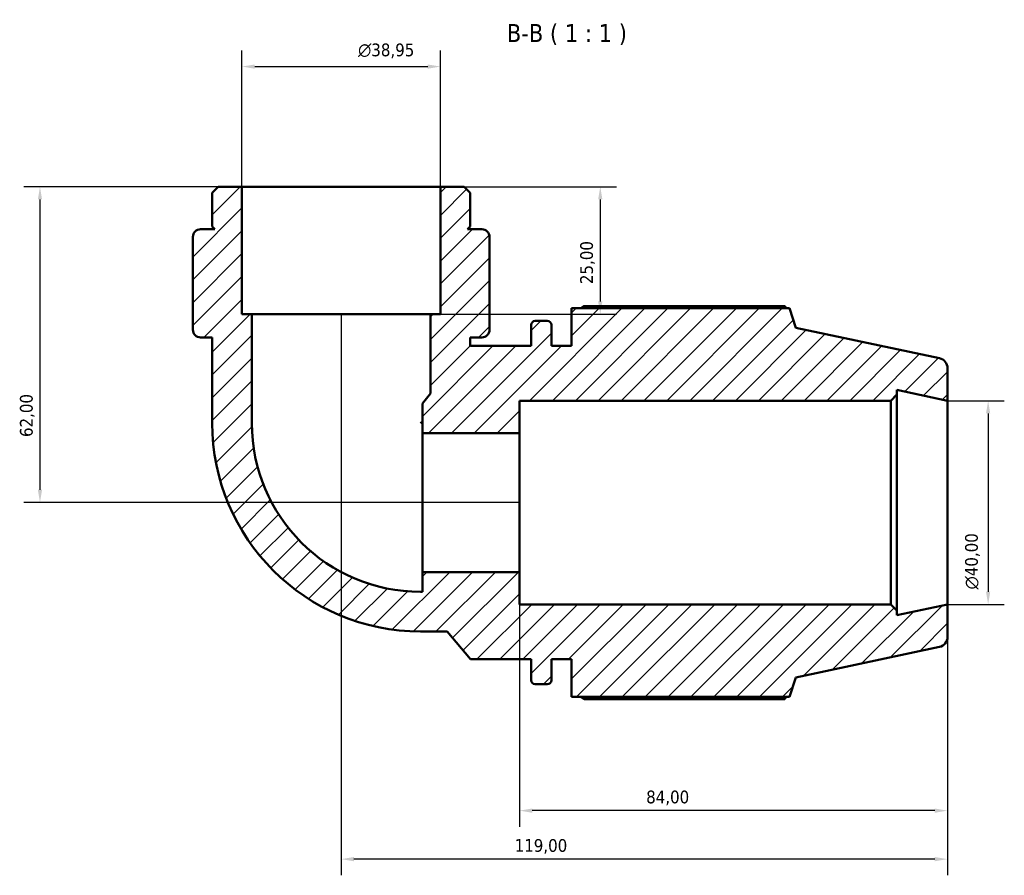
# Model space of a CAD drawing. Header units: millimetres. Extents: x 0 to 931, y 0 to 899.
# Tile 3 of 5: x 297 to 490, y 731 to 899. Entities that reach past the tile are written whole.
import ezdxf

# ---------------------------------------------------------------- set-up
doc = ezdxf.new("R2010")
doc.units = ezdxf.units.MM
for name, color, linetype, lineweight in [('Dimension (ISO)', 7, 'Continuous', 25), ('Hatch (ISO)', 7, 'Continuous', 18), ('Symbol (ISO)', 7, 'Continuous', 25), ('Visible (ISO)', 7, 'Continuous', 50)]:
    doc.layers.add(name, color=color, linetype=linetype, lineweight=lineweight)
doc.styles.add('Label Text (ISO)', font='tahoma.ttf')
doc.styles.add('Note Text (ISO)', font='tahoma.ttf')
doc.dimstyles.new('Default (ISO)', dxfattribs={"dimtxt": 2.5, "dimasz": 2.5, "dimexe": 3.175, "dimexo": 0, "dimgap": 0.762, "dimtad": 1, "dimrnd": 1e-08, "dimzin": 0, "dimtxsty": 'Note Text (ISO)', "dimcen": 0.09, "dimdle": 10, "dimclrd": 256, "dimclre": 256, "dimclrt": 232, "dimazin": 0, "dimtfac": 1.40208, "dimtmove": 0, "dimatfit": 3, "dimfxl": 1, "dimtolj": 1, "dimtzin": 0, "dimlwd": -1, "dimlwe": -1, "dimarcsym": 0})

# ---------------------------------------------------------------- blocks, each defined once
blk = doc.blocks.new('*D7')
at = {"layer": 'Defpoints', "color": 0, "transparency": 16777216}
for p in [(379.74, 889.39), (340.79, 865.8), (379.74, 865.8)]:
    blk.add_point(p, dxfattribs=at)
at = {"layer": 'Dimension (ISO)', "transparency": 16777216}
for p, q in [((340.79, 865.8), (340.79, 892.56)), ((379.74, 865.8), (379.74, 892.56)), ((343.29, 889.39), (377.24, 889.39))]:
    blk.add_line(p, q, dxfattribs=at)
for points in [[(343.29, 889.8), (343.29, 888.97), (340.79, 889.39)], [(377.24, 889.8), (377.24, 888.97), (379.74, 889.39)]]:
    blk.add_solid(points, dxfattribs=at)
at = {"layer": 'Dimension (ISO)', "color": 232, "true_color": 0xca0064, "transparency": 16777216, "insert": (363.58, 893.91), "char_height": 2.5, "attachment_point": 1, "style": 'Note Text (ISO)'}
blk.add_mtext('\\A1;\\fAIGDT|b0|i0;\\H2.5000;\\ln\\fTahoma|b0|i0;\\H2.5000;38,95', dxfattribs=at)
blk = doc.blocks.new('*D8')
at = {"layer": 'Defpoints', "color": 0, "transparency": 16777216}
for p in [(379.74, 865.8), (377.79, 840.8), (411.11, 840.8)]:
    blk.add_point(p, dxfattribs=at)
at = {"layer": 'Dimension (ISO)', "transparency": 16777216}
for p, q in [((379.74, 865.8), (414.28, 865.8)), ((411.11, 863.3), (411.11, 843.3)), ((377.79, 840.8), (414.28, 840.8))]:
    blk.add_line(p, q, dxfattribs=at)
for points in [[(410.69, 863.3), (411.53, 863.3), (411.11, 865.8)], [(410.69, 843.3), (411.53, 843.3), (411.11, 840.8)]]:
    blk.add_solid(points, dxfattribs=at)
at = {"layer": 'Dimension (ISO)', "color": 232, "true_color": 0xca0064, "transparency": 16777216, "insert": (407.17, 846.69), "char_height": 2.5, "attachment_point": 1, "rotation": 90, "style": 'Note Text (ISO)'}
blk.add_mtext('\\A1;25,00', dxfattribs=at)
blk = doc.blocks.new('*D9')
at = {"layer": 'Defpoints', "color": 0, "transparency": 16777216}
for p in [(340.79, 865.8), (301.14, 803.8), (395.26, 803.8)]:
    blk.add_point(p, dxfattribs=at)
at = {"layer": 'Dimension (ISO)', "transparency": 16777216}
for p, q in [((340.79, 865.8), (297.97, 865.8)), ((301.14, 863.3), (301.14, 806.3)), ((395.26, 803.8), (297.97, 803.8))]:
    blk.add_line(p, q, dxfattribs=at)
for points in [[(300.73, 863.3), (301.56, 863.3), (301.14, 865.8)], [(300.73, 806.3), (301.56, 806.3), (301.14, 803.8)]]:
    blk.add_solid(points, dxfattribs=at)
at = {"layer": 'Dimension (ISO)', "color": 232, "true_color": 0xca0064, "transparency": 16777216, "insert": (297.21, 816.67), "char_height": 2.5, "attachment_point": 1, "rotation": 90, "style": 'Note Text (ISO)'}
blk.add_mtext('\\A1;62,00', dxfattribs=at)
blk = doc.blocks.new('*D10')
at = {"layer": 'Defpoints', "color": 0, "transparency": 16777216}
for p in [(360.26, 840.8), (479.26, 783.8), (360.26, 733.8)]:
    blk.add_point(p, dxfattribs=at)
at = {"layer": 'Dimension (ISO)', "transparency": 16777216}
for p, q in [((360.26, 840.8), (360.26, 730.63)), ((479.26, 783.8), (479.26, 730.63)), ((476.76, 733.8), (362.76, 733.8))]:
    blk.add_line(p, q, dxfattribs=at)
for points in [[(362.76, 734.22), (362.76, 733.39), (360.26, 733.8)], [(476.76, 734.22), (476.76, 733.39), (479.26, 733.8)]]:
    blk.add_solid(points, dxfattribs=at)
at = {"layer": 'Dimension (ISO)', "color": 232, "true_color": 0xca0064, "transparency": 16777216, "insert": (394.31, 737.74), "char_height": 2.5, "attachment_point": 1, "style": 'Note Text (ISO)'}
blk.add_mtext('\\A1;119,00', dxfattribs=at)
blk = doc.blocks.new('*D11')
at = {"layer": 'Defpoints', "color": 0, "transparency": 16777216}
for p in [(395.26, 790.17), (479.26, 783.8), (395.26, 743.32)]:
    blk.add_point(p, dxfattribs=at)
at = {"layer": 'Dimension (ISO)', "transparency": 16777216}
for p, q in [((395.26, 790.17), (395.26, 740.14)), ((479.26, 783.8), (479.26, 740.14)), ((476.76, 743.32), (397.76, 743.32))]:
    blk.add_line(p, q, dxfattribs=at)
for points in [[(397.76, 743.74), (397.76, 742.9), (395.26, 743.32)], [(476.76, 743.74), (476.76, 742.9), (479.26, 743.32)]]:
    blk.add_solid(points, dxfattribs=at)
at = {"layer": 'Dimension (ISO)', "color": 232, "true_color": 0xca0064, "transparency": 16777216, "insert": (420.12, 747.26), "char_height": 2.5, "attachment_point": 1, "style": 'Note Text (ISO)'}
blk.add_mtext('\\A1;84,00', dxfattribs=at)
blk = doc.blocks.new('*D12')
at = {"layer": 'Defpoints', "color": 0, "transparency": 16777216}
for p in [(479.26, 823.8), (479.26, 783.8), (487.24, 783.8)]:
    blk.add_point(p, dxfattribs=at)
at = {"layer": 'Dimension (ISO)', "transparency": 16777216}
for p, q in [((479.26, 823.8), (490.41, 823.8)), ((487.24, 821.3), (487.24, 786.3)), ((479.26, 783.8), (490.41, 783.8))]:
    blk.add_line(p, q, dxfattribs=at)
for points in [[(486.82, 821.3), (487.65, 821.3), (487.24, 823.8)], [(486.82, 786.3), (487.65, 786.3), (487.24, 783.8)]]:
    blk.add_solid(points, dxfattribs=at)
at = {"layer": 'Dimension (ISO)', "color": 232, "true_color": 0xca0064, "transparency": 16777216, "insert": (482.71, 786.75), "char_height": 2.5, "attachment_point": 1, "rotation": 90, "style": 'Note Text (ISO)'}
blk.add_mtext('\\A1;\\fAIGDT|b0|i0;\\H2.5000;\\ln\\fTahoma|b0|i0;\\H2.5000;40,00', dxfattribs=at)

msp = doc.modelspace()

# ---------------------------------------------------------------- hatches: boundary and pattern name
at = {"layer": 'Hatch (ISO)'}
h = msp.add_hatch(dxfattribs=at)
h.set_pattern_fill('ANSI31', color=256, scale=25.4, style=0)
h.set_pattern_definition([(45, (0, 0), (-2.245064, 2.245064), [])])
edge = h.paths.add_edge_path()
edge.add_line((379.741, 840.802), (377.793, 840.802))
edge.add_line((377.793, 840.802), (377.793, 825.187))
edge.add_line((377.793, 825.187), (376.191, 823.278))
edge.add_line((376.191, 823.278), (376.191, 817.435))
edge.add_line((376.191, 817.435), (395.265, 817.435))
edge.add_line((395.265, 817.435), (395.265, 823.802))
edge.add_line((395.265, 823.802), (468.148, 823.802))
edge.add_line((468.148, 823.802), (469.348, 825.002))
edge.add_line((469.348, 825.002), (469.348, 825.91))
edge.add_line((469.348, 825.91), (479.265, 823.802))
edge.add_line((479.265, 823.802), (479.265, 830.183))
edge.add_ellipse((477.265, 830.183), major_axis=(2, 0), ratio=1, start_angle=0, end_angle=78)
edge.add_line((477.681, 832.139), (449.515, 838.126))
edge.add_line((449.515, 838.126), (448.278, 841.932))
edge.add_line((448.278, 841.932), (405.485, 841.932))
edge.add_line((405.485, 841.932), (405.485, 834.552))
edge.add_line((405.485, 834.552), (401.518, 834.552))
edge.add_line((401.518, 834.552), (401.518, 838.672))
edge.add_ellipse((400.718, 838.672), major_axis=(0.8, 0), ratio=1, start_angle=0, end_angle=90)
edge.add_line((400.718, 839.472), (398.351, 839.472))
edge.add_ellipse((398.351, 838.672), major_axis=(0, 0.8), ratio=1, start_angle=0, end_angle=90)
edge.add_line((397.551, 838.672), (397.551, 834.552))
edge.add_line((397.551, 834.552), (385.651, 834.552))
edge.add_line((385.651, 834.552), (385.584, 834.471))
edge.add_line((385.584, 834.471), (385.584, 836.219))
edge.add_line((385.584, 836.219), (387.862, 836.219))
edge.add_ellipse((387.862, 837.738), major_axis=(0, -1.519), ratio=1, start_angle=0, end_angle=90)
edge.add_line((389.381, 837.738), (389.381, 838.302))
edge.add_line((389.381, 838.302), (389.381, 840.802))
edge.add_line((389.381, 840.802), (389.381, 855.95))
edge.add_ellipse((387.862, 855.95), major_axis=(1.519, 0), ratio=1, start_angle=0, end_angle=90)
edge.add_line((387.862, 857.469), (385.084, 857.469))
edge.add_line((385.084, 857.469), (385.584, 857.969))
edge.add_line((385.584, 857.969), (385.584, 864.634))
edge.add_line((385.584, 864.634), (384.415, 865.802))
edge.add_line((384.415, 865.802), (379.741, 865.802))
edge.add_line((379.741, 865.802), (379.741, 840.802))
edge = h.paths.add_edge_path()
edge.add_line((342.736, 840.802), (340.789, 840.802))
edge.add_line((340.789, 840.802), (340.789, 865.802))
edge.add_line((340.789, 865.802), (336.114, 865.802))
edge.add_line((336.114, 865.802), (334.946, 864.634))
edge.add_line((334.946, 864.634), (334.946, 857.969))
edge.add_line((334.946, 857.969), (335.446, 857.469))
edge.add_line((335.446, 857.469), (332.667, 857.469))
edge.add_ellipse((332.667, 855.95), major_axis=(0, 1.519), ratio=1, start_angle=0, end_angle=90)
edge.add_line((331.148, 855.95), (331.148, 840.802))
edge.add_line((331.148, 840.802), (331.148, 838.302))
edge.add_line((331.148, 838.302), (331.148, 837.738))
edge.add_ellipse((332.667, 837.738), major_axis=(-1.519, 0), ratio=1, start_angle=0, end_angle=90)
edge.add_line((332.667, 836.219), (334.946, 836.219))
edge.add_line((334.946, 836.219), (334.946, 819.383))
edge.add_ellipse((375.846, 819.383), major_axis=(-40.9, 0), ratio=1, start_angle=0, end_angle=90)
edge.add_line((375.846, 778.483), (381.094, 778.483))
edge.add_line((381.094, 778.483), (385.651, 773.052))
edge.add_line((385.651, 773.052), (397.551, 773.052))
edge.add_line((397.551, 773.052), (397.551, 768.932))
edge.add_ellipse((398.351, 768.932), major_axis=(-0.8, 0), ratio=1, start_angle=0, end_angle=90)
edge.add_line((398.351, 768.132), (400.718, 768.132))
edge.add_ellipse((400.718, 768.932), major_axis=(0, -0.8), ratio=1, start_angle=0, end_angle=90)
edge.add_line((401.518, 768.932), (401.518, 773.052))
edge.add_line((401.518, 773.052), (405.485, 773.052))
edge.add_line((405.485, 773.052), (405.485, 765.672))
edge.add_line((405.485, 765.672), (448.278, 765.672))
edge.add_line((448.278, 765.672), (449.515, 769.479))
edge.add_line((449.515, 769.479), (477.681, 775.465))
edge.add_ellipse((477.265, 777.422), major_axis=(0.416, -1.956), ratio=1, start_angle=0, end_angle=78)
edge.add_line((479.265, 777.422), (479.265, 783.802))
edge.add_line((479.265, 783.802), (469.348, 781.694))
edge.add_line((469.348, 781.694), (469.348, 782.602))
edge.add_line((469.348, 782.602), (468.148, 783.802))
edge.add_line((468.148, 783.802), (395.265, 783.802))
edge.add_line((395.265, 783.802), (395.265, 790.169))
edge.add_line((395.265, 790.169), (376.191, 790.169))
edge.add_line((376.191, 790.169), (376.191, 786.274))
edge.add_line((376.191, 786.274), (375.846, 786.274))
edge.add_ellipse((375.846, 819.383), major_axis=(0, -33.109), ratio=1, start_angle=270, end_angle=360, ccw=False)
edge.add_line((342.736, 819.383), (342.736, 840.802))

# ---------------------------------------------------------------- linework, layer by layer
at = {"layer": 'Visible (ISO)'}
for p, q in [((336.114, 865.802), (334.946, 864.634)), ((340.789, 865.802), (336.114, 865.802)), ((340.789, 840.802), (340.789, 865.802)), ((379.741, 865.802), (340.789, 865.802)), ((384.415, 865.802), (379.741, 865.802)), ((379.741, 865.802), (379.741, 840.802)), ((385.584, 864.634), (384.415, 865.802)), ((334.946, 864.634), (334.946, 857.969)), ((385.584, 857.969), (385.584, 864.634)), ((335.446, 857.469), (332.667, 857.469)), ((334.946, 857.969), (335.446, 857.469)), ((385.084, 857.469), (385.584, 857.969)), ((387.862, 857.469), (385.084, 857.469)), ((331.148, 855.95), (331.148, 840.802)), ((389.381, 840.802), (389.381, 855.95)), ((331.148, 840.802), (331.148, 838.302)), ((342.736, 840.802), (340.789, 840.802)), ((342.736, 819.383), (342.736, 840.802)), ((377.793, 840.802), (342.736, 840.802)), ((379.741, 840.802), (377.793, 840.802)), ((377.793, 840.802), (377.793, 825.187)), ((389.381, 838.302), (389.381, 840.802)), ((448.278, 841.932), (405.485, 841.932)), ((405.485, 841.932), (405.485, 834.552)), ((447.345, 842.38), (407.945, 842.38)), ((449.515, 838.126), (448.278, 841.932)), ((400.718, 839.472), (398.351, 839.472)), ((331.148, 838.302), (331.148, 837.738)), ((389.381, 837.738), (389.381, 838.302)), ((397.551, 838.672), (397.551, 834.552)), ((401.518, 834.552), (401.518, 838.672)), ((477.681, 832.139), (449.515, 838.126)), ((332.667, 836.219), (334.946, 836.219)), ((334.946, 836.219), (334.946, 819.383)), ((385.584, 834.471), (385.584, 836.219)), ((385.584, 836.219), (387.862, 836.219)), ((385.651, 834.552), (385.584, 834.471)), ((397.551, 834.552), (385.651, 834.552)), ((405.485, 834.552), (401.518, 834.552)), ((479.265, 823.802), (479.265, 830.183)), ((377.793, 825.187), (376.191, 823.278)), ((469.348, 825.002), (469.348, 825.91)), ((469.348, 825.91), (479.265, 823.802)), ((376.191, 823.278), (376.191, 817.435)), ((395.265, 817.435), (395.265, 823.802)), ((395.265, 823.802), (468.148, 823.802)), ((468.148, 823.802), (469.348, 825.002)), ((468.148, 823.802), (468.148, 783.802)), ((469.348, 782.602), (469.348, 825.002)), ((479.265, 783.802), (479.265, 823.802)), ((376.191, 819.729), (375.846, 819.383)), ((376.191, 817.435), (395.265, 817.435)), ((376.191, 790.169), (376.191, 817.435)), ((395.265, 790.169), (395.265, 817.435)), ((395.265, 790.169), (376.191, 790.169)), ((376.191, 790.169), (376.191, 786.274)), ((395.265, 783.802), (395.265, 790.169)), ((376.191, 786.274), (375.846, 786.274)), ((468.148, 783.802), (395.265, 783.802)), ((469.348, 782.602), (468.148, 783.802)), ((479.265, 783.802), (469.348, 781.694)), ((479.265, 777.422), (479.265, 783.802)), ((469.348, 781.694), (469.348, 782.602)), ((375.846, 778.483), (381.094, 778.483)), ((381.094, 778.483), (385.651, 773.052)), ((449.515, 769.479), (477.681, 775.465)), ((385.651, 773.052), (397.551, 773.052)), ((397.551, 773.052), (397.551, 768.932)), ((401.518, 768.932), (401.518, 773.052)), ((401.518, 773.052), (405.485, 773.052)), ((405.485, 773.052), (405.485, 765.672)), ((448.278, 765.672), (449.515, 769.479)), ((398.351, 768.132), (400.718, 768.132)), ((405.485, 765.672), (448.278, 765.672)), ((407.945, 765.224), (447.345, 765.224))]:
    msp.add_line(p, q, dxfattribs=at)
for centre, radius, start, end in [((332.667, 855.95), 1.519, 90, 180), ((387.862, 855.95), 1.519, 0, 90), ((398.351, 838.672), 0.8, 90, 180), ((400.718, 838.672), 0.8, 0, 90), ((332.667, 837.738), 1.519, 180, 270), ((387.862, 837.738), 1.519, 270, 0), ((477.265, 830.183), 2, 0, 78), ((375.846, 819.383), 40.9, 180, 270), ((375.846, 819.383), 33.109, 180, 270), ((477.265, 777.422), 2, 282, 0), ((398.351, 768.932), 0.8, 180, 270), ((400.718, 768.932), 0.8, 270, 0)]:
    msp.add_arc(centre, radius, start, end, dxfattribs=at)
for points, weights in [([(407.23, 841.932), (407.581, 842.154), (407.945, 842.38)], [1.01284903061, 1.01515617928, 1.01731783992]), ([(447.578, 841.932), (447.463, 842.154), (447.345, 842.38)], [1.00150134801, 1.00082453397, 1]), ([(407.945, 765.224), (407.581, 765.45), (407.23, 765.672)], [1.01731783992, 1.01515617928, 1.01284903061]), ([(447.345, 765.224), (447.463, 765.45), (447.578, 765.672)], [1, 1.00082453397, 1.00150134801])]:
    msp.add_rational_spline(points, weights, degree=2, dxfattribs=at)

# ---------------------------------------------------------------- texts
at = {"layer": 'Symbol (ISO)', "insert": (392.768, 893.594), "char_height": 3.5, "attachment_point": 7, "style": 'Label Text (ISO)'}
msp.add_mtext('B-B ( 1 : 1 )', dxfattribs=at)

# ---------------------------------------------------------------- dimensions: what is measured, and where the dimension line sits
at = {"layer": 'Dimension (ISO)'}
for base, p1, p2, angle, picture, middle in [((379.741, 889.388), (340.789, 865.802), (379.741, 865.802), 180, '*D7', (369.117, 889.388)), ((487.237, 783.802), (479.265, 823.802), (479.265, 783.802), 90, '*D12', (487.237, 792.302))]:
    dim = msp.add_linear_dim(base=base, p1=p1, p2=p2, angle=angle, text='\\fAIGDT|b0|i0;\\H2.5000;\\ln\\fTahoma|b0|i0;\\H2.5000;<>', dimstyle='Default (ISO)', override={"dimdec": 2, "dimtp": 0, "dimtm": 0, "dimtdec": 2, "dimtofl": 0, "dimatfit": 1}, dxfattribs=at)
    dim.commit()
    dim.dimension.update_dxf_attribs({"geometry": picture, "text_midpoint": middle, "dimtype": 160})
for base, p1, p2, angle, picture, middle in [((301.142, 803.802), (340.789, 865.802), (395.265, 803.802), 270, '*D9', (301.142, 820.802)), ((411.108, 840.802), (379.741, 865.802), (377.793, 840.802), 270, '*D8', (411.108, 850.802)), ((360.265, 733.802), (479.265, 783.802), (360.265, 840.802), 180, '*D10', (399.265, 733.802)), ((395.265, 743.318), (479.265, 783.802), (395.265, 790.169), 180, '*D11', (424.265, 743.318))]:
    dim = msp.add_linear_dim(base=base, p1=p1, p2=p2, angle=angle, dimstyle='Default (ISO)', override={"dimdec": 2, "dimtp": 0, "dimtm": 0, "dimtdec": 2, "dimtofl": 0, "dimatfit": 1}, dxfattribs=at)
    dim.commit()
    dim.dimension.update_dxf_attribs({"geometry": picture, "text_midpoint": middle, "dimtype": 160})

doc.saveas('drawing.dxf')
